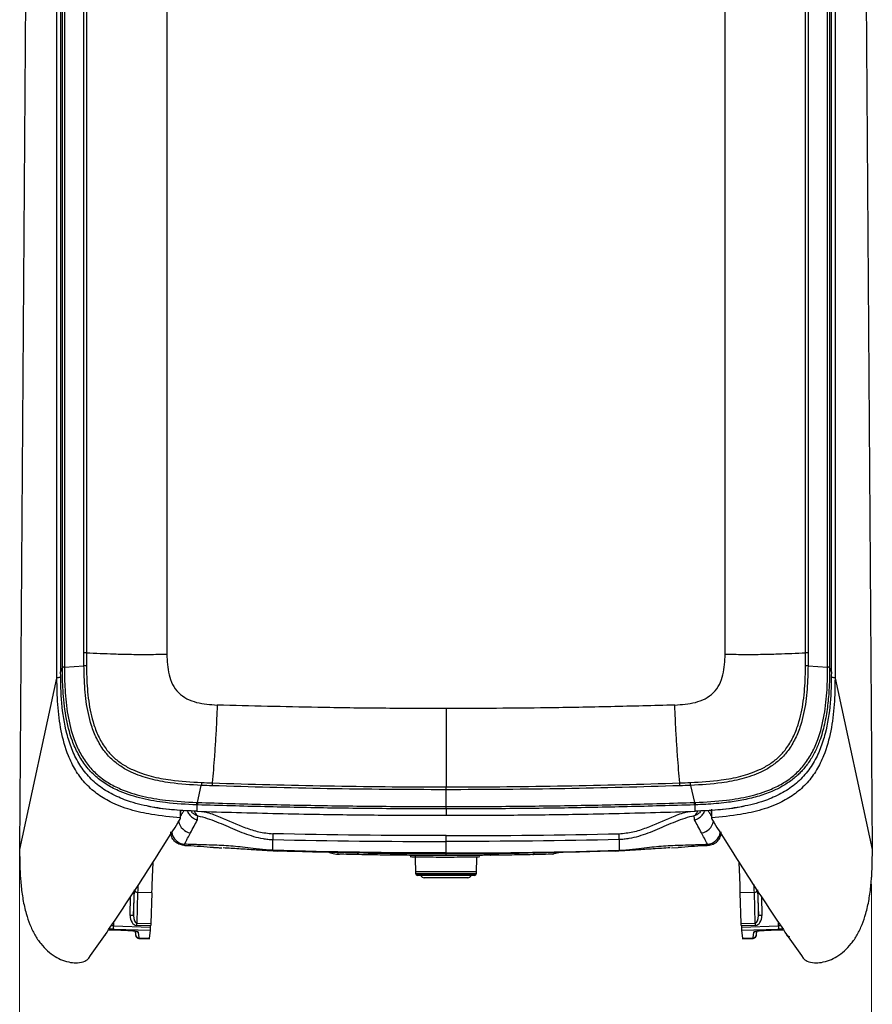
# Model space of a CAD drawing. Header units: millimetres. Extents: x 15 to 1184, y 5 to 836.
# Tile 17 of 27: x 534 to 657, y 288 to 430. Entities that reach past the tile are written whole.
import ezdxf

# ---------------------------------------------------------------- set-up
doc = ezdxf.new("R2010")
doc.units = ezdxf.units.MM
doc.styles.add('SLDTEXTSTYLE0', font='TXT', dxfattribs={"width": 0.75})
doc.dimstyles.new('SLDDIMSTYLE0', dxfattribs={"dimtxt": 3.5, "dimasz": 3.556, "dimexe": 0, "dimexo": 0.0625, "dimgap": 0.875, "dimtad": 1, "dimrnd": 1e-09, "dimzin": 12, "dimdsep": 46, "dimtxsty": 'SLDTEXTSTYLE0', "dimblk1": 'CLOSED', "dimblk2": 'CLOSED', "dimsah": 1, "dimcen": 0.09, "dimadec": 0, "dimazin": 3, "dimtfac": 1, "dimtofl": 0, "dimtmove": 0, "dimatfit": 3, "dimldrblk": 'CLOSED', "dimfxl": 0, "dimfrac": 2, "dimtolj": 1, "dimtzin": 12, "dimarcsym": 0})

# ---------------------------------------------------------------- blocks, each defined once
blk = doc.blocks.new('_Closed')
at = {"color": 0, "linetype": 'ByBlock', "lineweight": -2}
for p, q in [((-1, 0.166667), (0, 0)), ((-1, 0.166667), (-1, -0.166667)), ((0, 0), (-1, -0.166667)), ((0, 0), (-1, 0))]:
    blk.add_line(p, q, dxfattribs=at)
blk = doc.blocks.new('_D')
at = {"color": 7, "linetype": 'Continuous', "lineweight": 0}
for p, q in [((533.87, 309.1), (533.87, 272.24)), ((656.96, 305.1), (656.96, 272.24)), ((533.87, 273.24), (656.96, 273.24))]:
    blk.add_line(p, q, dxfattribs=at)
at = {"color": 7, "linetype": 'Continuous', "lineweight": 18, "xscale": 3.556, "yscale": 3.556, "rotation": 180.0000000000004}
blk.add_blockref('_Closed', (533.87, 273.24, -61.18), dxfattribs=at)
at = {"color": 7, "linetype": 'Continuous', "lineweight": 18, "xscale": 3.556, "yscale": 3.556}
blk.add_blockref('_Closed', (656.96, 273.24, -61.18), dxfattribs=at)
at = {"color": 7, "linetype": 'Continuous', "lineweight": 18, "insert": (594.93, 277.75), "char_height": 3.5, "attachment_point": 1, "style": 'SLDTEXTSTYLE0'}
blk.add_mtext('123,09', dxfattribs=at)

msp = doc.modelspace()

# ---------------------------------------------------------------- linework, layer by layer
at = {"color": 7, "linetype": 'Continuous', "lineweight": 25}
for p, q in [((540.04, 336.381), (540.04, 550.677)), ((540.328, 550.736), (540.328, 336.44)), ((650.618, 336.44), (650.618, 550.736)), ((650.906, 550.677), (650.906, 336.381)), ((539.265, 334.86), (539.265, 549.584)), ((539.787, 550.003), (539.787, 335.707)), ((543.162, 338.516), (543.162, 549.028)), ((543.524, 549.031), (543.524, 338.52)), ((555.137, 548.833), (555.137, 338.322)), ((635.808, 338.322), (635.808, 548.833)), ((647.422, 338.52), (647.422, 549.031)), ((647.784, 549.028), (647.784, 338.516)), ((651.159, 335.707), (651.159, 550.003)), ((651.68, 549.584), (651.68, 334.86)), ((533.874, 310.1), (535.55, 539.507)), ((655.395, 539.507), (657.071, 310.1)), ((543.167, 336.625), (543.162, 338.516)), ((647.784, 338.516), (647.778, 336.625)), ((539.787, 335.707), (540.04, 336.381)), ((540.328, 336.44), (543.167, 336.625)), ((647.778, 336.625), (650.618, 336.44)), ((650.906, 336.381), (651.159, 335.707)), ((533.874, 310.1), (539.265, 334.86)), ((651.68, 334.86), (657.071, 310.1)), ((559.573, 316.91), (560.121, 319.378)), ((595.473, 318.745), (595.473, 319.16)), ((595.473, 316.323), (595.473, 318.745)), ((630.824, 319.378), (631.372, 316.91)), ((557.13, 314.607), (557.14, 315.776)), ((559.459, 316.565), (559.447, 315.642)), ((595.473, 315.978), (595.473, 316.323)), ((595.473, 315.978), (595.473, 315.054)), ((631.498, 315.642), (631.486, 316.565)), ((633.806, 315.776), (633.815, 314.607)), ((633.852, 315.93), (633.853, 315.816)), ((557.13, 314.607), (557.116, 314.71)), ((633.829, 314.71), (633.815, 314.607)), ((570.473, 310.001), (570.473, 311.554)), ((595.473, 311.272), (595.473, 312.117)), ((620.473, 311.554), (620.473, 310.001)), ((533.98, 306.102), (533.874, 310.1)), ((557.723, 310.937), (557.69, 310.881)), ((557.69, 310.881), (557.723, 310.88)), ((595.473, 310.263), (595.473, 311.272)), ((595.473, 309.842), (595.473, 310.263)), ((628.042, 310.369), (629.041, 310.429)), ((633.256, 310.881), (633.223, 310.937)), ((633.223, 310.88), (633.256, 310.881)), ((657.071, 310.1), (656.965, 306.102)), ((570.483, 309.911), (571.059, 309.893)), ((589.933, 309.361), (589.933, 309.317)), ((589.933, 309.361), (589.933, 309.317)), ((590.997, 309.27), (591.002, 309.065)), ((591.004, 309.017), (591.065, 306.673)), ((595.473, 309.659), (595.473, 309.842)), ((595.473, 309.614), (595.473, 309.659)), ((595.473, 309.614), (595.473, 309.52)), ((599.88, 306.673), (599.944, 309.095)), ((601.012, 309.33), (601.013, 309.374)), ((601.012, 309.33), (601.013, 309.374)), ((612.255, 309.727), (610.867, 309.441)), ((619.964, 309.894), (620.463, 309.91)), ((591.065, 306.673), (599.88, 306.673)), ((591.071, 306.931), (599.874, 306.931)), ((591.224, 306.581), (599.721, 306.581)), ((599.58, 306.381), (591.365, 306.381)), ((593.898, 306.031), (592.323, 306.031)), ((598.623, 306.031), (593.898, 306.031)), ((550.329, 300.588), (550.445, 304.281)), ((640.5, 304.281), (640.616, 300.588)), ((549.847, 300.606), (549.895, 303.339)), ((550.391, 304.099), (550.329, 300.588)), ((550.921, 303.933), (550.781, 299.477)), ((552.945, 303.866), (550.921, 303.933)), ((552.945, 303.866), (552.805, 299.41)), ((640.024, 303.933), (638, 303.866)), ((638.14, 299.41), (638, 303.866)), ((640.164, 299.477), (640.024, 303.933)), ((640.616, 300.588), (640.554, 304.099)), ((641.05, 303.339), (641.098, 300.606)), ((547.408, 299.549), (547.408, 299.077)), ((547.408, 299.077), (552.794, 298.914)), ((552.779, 298.428), (547.408, 298.591)), ((552.797, 299.079), (550.775, 299.146)), ((550.781, 299.477), (552.805, 299.41)), ((552.794, 298.914), (552.797, 299.079)), ((638.14, 299.41), (640.164, 299.477)), ((640.17, 299.146), (638.148, 299.079)), ((638.148, 299.079), (638.151, 298.914)), ((638.151, 298.914), (643.537, 299.077)), ((643.537, 298.591), (638.166, 298.428)), ((643.537, 299.077), (643.537, 299.549)), ((547.422, 298.517), (549.488, 298.445)), ((547.422, 298.517), (547.422, 298.512)), ((547.422, 298.512), (549.488, 298.44)), ((549.488, 298.445), (549.488, 298.44)), ((550.544, 298.335), (550.609, 297.808)), ((550.988, 298.184), (551.087, 297.374)), ((551.087, 297.374), (552.642, 297.319)), ((551.107, 297.29), (552.622, 297.237)), ((552.642, 297.319), (552.779, 298.428)), ((638.166, 298.428), (638.303, 297.319)), ((638.303, 297.319), (639.858, 297.374)), ((638.323, 297.237), (639.838, 297.29)), ((639.858, 297.374), (639.957, 298.184)), ((640.337, 297.808), (640.401, 298.334)), ((641.457, 298.445), (643.523, 298.517)), ((641.457, 298.44), (643.523, 298.512)), ((641.457, 298.44), (641.457, 298.445)), ((643.523, 298.512), (643.523, 298.517))]:
    msp.add_line(p, q, dxfattribs=at)
at = {"color": 7, "linetype": 'Continuous', "lineweight": 25, "flags": 128}
for points in [[(570.484, 309.91), (570.482, 309.907), (570.481, 309.909), (570.479, 309.914), (570.477, 309.924), (570.476, 309.937), (570.475, 309.954), (570.474, 309.976), (570.473, 310.001)], [(620.473, 310.001), (620.472, 309.976), (620.47, 309.954), (620.469, 309.937), (620.468, 309.924), (620.466, 309.914), (620.465, 309.909), (620.463, 309.907), (620.461, 309.91)]]:
    msp.add_lwpolyline(points, dxfattribs=at)
at = {"color": 7, "linetype": 'Continuous', "lineweight": 25}
for centre, radius, start, end in [((543.404, 333.296), 3.338, 87.83919, 94.06291), ((647.542, 333.296), 3.338, 85.93709, 92.16081), ((565.298, 319.312), 5.178, 174.72442, 179.26421), ((625.647, 319.312), 5.178, 0.73579, 5.27558), ((559.147, 315.39), 0.45, 140.23998, 163.61536), ((561.012, 316.832), 1.441, 176.87538, 190.85204), ((629.934, 316.832), 1.441, 349.14796, 3.12462), ((631.801, 315.39), 0.448, 16.36149, 39.65485), ((558.858, 314.544), 2.047, 189.79093, 261.54467), ((632.087, 314.544), 2.047, 278.4623, 349.4533), ((557.867, 312.922), 2.048, 188.81545, 265.0189), ((575.195, 312.091), 4.753, 176.29448, 186.4904), ((615.75, 312.091), 4.753, 353.5096, 3.70552), ((633.078, 312.922), 2.049, 274.98522, 350.78715), ((580.112, 309.774), 0.335, 196.31712, 264.272), ((610.834, 309.773), 0.334, 275.67604, 343.15519), ((591.365, 306.681), 0.3, 181.5, 270), ((592.323, 306.531), 0.5, 197.4576, 270), ((598.623, 306.531), 0.5, 270, 342.5424), ((599.58, 306.681), 0.3, 270, 358.5), ((550.879, 304.374), 0.444, 192.11191, 275.4629), ((640.066, 304.374), 0.444, 264.5371, 347.88809), ((549.841, 293.774), 6.832, 85.90355, 89.95044), ((641.104, 293.774), 6.832, 90.04956, 94.09645), ((552.123, 298.837), 4.721, 177.08006, 182.98164), ((539.822, 299.52), 10.959, 358.04537, 359.77624), ((651.123, 299.52), 10.959, 180.22376, 181.95463), ((638.822, 298.837), 4.721, 357.01836, 2.91994), ((545.847, 298.055), 0.494, 299.3198, 352.83298), ((551.101, 297.87), 0.496, 187.22893, 268.43162), ((551.003, 298.685), 0.502, 233.95494, 268.20574), ((639.844, 297.87), 0.496, 271.56838, 352.77107), ((639.942, 298.685), 0.501, 271.79012, 308.40953), ((645.101, 298.056), 0.497, 187.31035, 272.40599)]:
    msp.add_arc(centre, radius, start, end, dxfattribs=at)
for centre, major_axis, ratio, start_param, end_param in [((552.927, 290.246), (0.349, 19.999), 0.0150145, 0.4399199, 0.8219214), ((638.018, 290.246), (-0.349, 19.999), 0.0150145, 5.4612639, 5.8434683), ((550.927, 290.312), (0.341, 20), 0.0162602, 0.746957, 0.8218955), ((640.018, 290.312), (-0.341, 20), 0.0162602, 5.4612898, 5.5404917), ((550.848, 300.643), (0.093, 1.497), 0.6664567, 1.6372533, 3.1609129), ((550.831, 300.635), (0.057, 1.158), 0.4310919, 1.6318709, 3.1555305), ((640.114, 300.635), (-0.057, 1.158), 0.4310919, 3.1276548, 4.6513145), ((640.097, 300.643), (-0.093, 1.497), 0.6664567, 3.1222724, 4.645932), ((547.479, 298.306), (2, -0.072), 0.1413466, 1.6113259, 1.9629041), ((547.497, 298.801), (2.5, -0.072), 0.1096401, 1.6093655, 1.7412889), ((552.787, 298.923), (0.009, 0.5), 0.0150151, 3.2816291, 4.6936759), ((552.805, 299.069), (0.009, 0.5), 0.0150145, 0.8219214, 1.5519466), ((638.141, 299.069), (-0.009, 0.5), 0.0150145, 4.7312387, 5.4612639), ((638.158, 298.923), (-0.009, 0.5), 0.0150151, 1.5895094, 3.0015562), ((643.449, 298.801), (2.5, 0.072), 0.1096401, 1.3939172, 1.5322272), ((643.466, 298.306), (2, 0.072), 0.1413466, 1.1815994, 1.5302668), ((547.422, 298.306), (1.5, -0.054), 0.1409775, 1.5758691, 2.0826705), ((549.488, 298.233), (1.5, -0.054), 0.1409775, 0.022526, 1.5758691), ((551.124, 305.795), (0.018, 8.505), 0.0164204, 3.0009035, 3.1410475), ((552.771, 305.737), (0.148, 8.5), 0.014997, 3.1413257, 3.2814696), ((638.174, 305.737), (-0.148, 8.5), 0.014997, 3.0017157, 3.1418596), ((639.821, 305.795), (-0.018, 8.505), 0.0164204, 3.1429416, 3.2822818), ((641.457, 298.233), (1.5, 0.054), 0.1409775, 1.5657236, 3.1190666), ((643.523, 298.306), (1.5, 0.054), 0.1409775, 1.0577233, 1.5657236)]:
    msp.add_ellipse(centre, major_axis=major_axis, ratio=ratio, start_param=start_param, end_param=end_param, dxfattribs=at)
for points in [[(543.524, 338.52), (543.494, 338.521), (543.434, 338.523), (543.34, 338.523), (543.248, 338.521), (543.19, 338.518), (543.162, 338.516)], [(647.784, 338.516), (647.755, 338.518), (647.697, 338.521), (647.605, 338.523), (647.512, 338.523), (647.452, 338.521), (647.422, 338.52)], [(540.328, 336.44), (540.288, 336.437), (540.209, 336.431), (540.12, 336.416), (540.057, 336.399), (540.045, 336.387), (540.04, 336.381)], [(650.906, 336.381), (650.9, 336.387), (650.888, 336.399), (650.825, 336.416), (650.736, 336.431), (650.657, 336.437), (650.618, 336.44)], [(561.699, 319.731), (561.697, 319.699), (561.692, 319.637), (561.686, 319.533), (561.682, 319.425), (561.681, 319.356), (561.681, 319.321)], [(629.264, 319.321), (629.264, 319.356), (629.263, 319.425), (629.259, 319.533), (629.253, 319.637), (629.248, 319.699), (629.246, 319.731)], [(559.435, 316.915), (559.435, 316.872), (559.436, 316.787), (559.44, 316.682), (559.448, 316.602), (559.456, 316.577), (559.459, 316.565)], [(631.486, 316.565), (631.49, 316.577), (631.497, 316.602), (631.505, 316.682), (631.51, 316.787), (631.51, 316.872), (631.51, 316.915)], [(558.557, 312.519), (558.897, 313.167), (559.229, 313.797), (559.558, 314.403)], [(632.388, 312.519), (632.048, 313.167), (631.716, 313.797), (631.387, 314.403)], [(595.473, 312.117), (587.126, 312.117), (578.78, 312.211), (570.452, 312.398)], [(570.473, 311.554), (578.793, 311.366), (587.133, 311.272), (595.473, 311.272)], [(595.473, 312.117), (603.819, 312.117), (612.165, 312.211), (620.493, 312.398)], [(620.473, 311.554), (612.152, 311.366), (603.812, 311.272), (595.473, 311.272)], [(557.606, 310.722), (557.634, 310.758), (557.662, 310.812), (557.69, 310.881)], [(595.473, 309.614), (587.138, 309.614), (578.803, 309.743), (570.473, 310.001)], [(595.473, 309.614), (603.807, 309.614), (612.142, 309.743), (620.473, 310.001)], [(633.339, 310.722), (633.311, 310.758), (633.284, 310.812), (633.256, 310.881)], [(582.907, 309.375), (581.875, 309.394), (580.928, 309.415), (580.078, 309.441)], [(610.867, 309.441), (610.017, 309.415), (609.07, 309.394), (608.038, 309.375)]]:
    msp.add_open_spline(points, degree=3, dxfattribs=at)
for points, knots in [([(543.524, 338.52), (543.524, 338.22), (543.524, 337.59), (543.527, 336.961), (543.529, 336.631)], [0, 0, 0, 0, 0.4757059, 1, 1, 1, 1]), ([(543.524, 338.52), (544.838, 338.463), (546.979, 338.37), (550.028, 338.292), (552.601, 338.287), (554.292, 338.31), (555.137, 338.322)], [0, 0, 0, 0, 0.349189, 0.5687352, 0.7843511, 1, 1, 1, 1]), ([(635.808, 338.322), (636.653, 338.31), (638.344, 338.287), (640.917, 338.292), (643.966, 338.37), (646.107, 338.463), (647.422, 338.52)], [0, 0, 0, 0, 0.2156489, 0.4312648, 0.650811, 1, 1, 1, 1]), ([(647.416, 336.631), (647.418, 336.961), (647.421, 337.59), (647.422, 338.22), (647.422, 338.52)], [0, 0, 0, 0, 0.5242941, 1, 1, 1, 1]), ([(555.137, 338.322), (555.176, 337.323), (555.235, 335.824), (555.904, 333.938), (556.776, 332.705), (558.012, 331.832), (559.902, 331.146), (561.409, 331.048), (562.413, 330.983)], [0, 0, 0, 0, 0.24975155, 0.3748428, 0.49980261, 0.62478332, 0.75011268, 1, 1, 1, 1]), ([(628.532, 330.983), (629.536, 331.048), (631.043, 331.146), (632.933, 331.832), (634.169, 332.705), (635.041, 333.938), (635.71, 335.824), (635.769, 337.323), (635.808, 338.322)], [0, 0, 0, 0, 0.2498873, 0.3752167, 0.5001974, 0.6251572, 0.7502485, 1, 1, 1, 1]), ([(559.447, 315.642), (558.37, 315.69), (556.215, 315.785), (553.013, 316.198), (550.122, 316.877), (547.598, 317.847), (545.504, 319.063), (543.737, 320.662), (542.347, 322.543), (541.345, 324.644), (540.448, 327.531), (539.865, 331.244), (539.813, 334.218), (539.787, 335.707)], [0, 0, 0, 0, 0.0980247, 0.1961049, 0.2937695, 0.3685642, 0.4432033, 0.5148692, 0.5865737, 0.6572781, 0.7281132, 0.8638756, 1, 1, 1, 1]), ([(559.459, 316.565), (559.459, 316.565), (557.949, 316.614), (555.307, 316.79), (551.586, 317.403), (548.751, 318.272), (546.507, 319.406), (544.82, 320.624), (543.397, 322.142), (542.279, 323.895), (541.226, 326.302), (540.47, 329.405), (540.092, 332.962), (540.056, 335.296), (540.04, 336.381)], [0, 0, 0, 0, 0.0000018, 0.1389612, 0.2434103, 0.3475724, 0.4119292, 0.4762026, 0.5403401, 0.6046487, 0.669043, 0.7841643, 0.8996451, 1, 1, 1, 1]), ([(540.328, 336.44), (540.344, 335.362), (540.38, 333.052), (540.752, 329.533), (541.493, 326.477), (542.523, 324.115), (543.608, 322.406), (544.99, 320.925), (546.631, 319.733), (548.831, 318.615), (551.623, 317.755), (555.31, 317.132), (557.933, 316.994), (559.435, 316.915)], [0, 0, 0, 0, 0.101182, 0.2168827, 0.3322213, 0.3959731, 0.4596389, 0.5228408, 0.5865553, 0.6503536, 0.7548578, 0.8596563, 1, 1, 1, 1]), ([(560.121, 319.378), (560.121, 319.378), (558.618, 319.44), (556.135, 319.615), (552.735, 320.249), (550.328, 321.069), (548.471, 322.082), (547.132, 323.133), (545.934, 324.473), (544.96, 326.121), (544.03, 328.479), (543.405, 331.482), (543.203, 334.383), (543.171, 336.101), (543.167, 336.625), (543.167, 336.625)], [0, 0, 0, 0, 0.0000021, 0.1587761, 0.262313, 0.3655384, 0.4271929, 0.4870191, 0.5468207, 0.6189307, 0.691182, 0.8175374, 0.9443031, 0.9999979, 1, 1, 1, 1]), ([(543.529, 336.631), (543.537, 336.11), (543.562, 334.412), (543.768, 331.548), (544.381, 328.597), (545.292, 326.292), (546.238, 324.698), (547.399, 323.411), (548.695, 322.407), (550.503, 321.432), (552.856, 320.641), (556.204, 320.014), (558.654, 319.873), (560.143, 319.788)], [0, 0, 0, 0, 0.0565101, 0.1841105, 0.3112899, 0.3829058, 0.4543738, 0.5130324, 0.5717225, 0.6325932, 0.7358374, 0.8393913, 1, 1, 1, 1]), ([(630.803, 319.788), (632.292, 319.873), (634.741, 320.014), (638.089, 320.641), (640.442, 321.432), (642.25, 322.407), (643.546, 323.411), (644.707, 324.698), (645.653, 326.292), (646.564, 328.597), (647.177, 331.548), (647.383, 334.412), (647.408, 336.11), (647.416, 336.631)], [0, 0, 0, 0, 0.1606087, 0.2641626, 0.3674068, 0.4282775, 0.4869676, 0.5456262, 0.6170942, 0.6887101, 0.8158895, 0.9434899, 1, 1, 1, 1]), ([(647.778, 336.625), (647.778, 336.625), (647.774, 336.101), (647.742, 334.383), (647.54, 331.482), (646.916, 328.479), (645.985, 326.121), (645.011, 324.473), (643.814, 323.133), (642.474, 322.082), (640.617, 321.069), (638.21, 320.249), (634.81, 319.615), (632.327, 319.44), (630.824, 319.378), (630.824, 319.378)], [0, 0, 0, 0, 0.0000021, 0.0556969, 0.1824626, 0.308818, 0.3810693, 0.4531793, 0.5129809, 0.5728071, 0.6344616, 0.737687, 0.8412239, 0.9999979, 1, 1, 1, 1]), ([(650.906, 336.381), (650.902, 335.838), (650.894, 334.753), (650.825, 333.255), (650.721, 331.886), (650.586, 330.646), (650.402, 329.413), (650.161, 328.192), (649.854, 326.99), (649.516, 325.94), (649.163, 325.04), (648.816, 324.285), (648.424, 323.551), (647.988, 322.846), (647.531, 322.21), (647.062, 321.644), (646.591, 321.141), (646.054, 320.638), (645.446, 320.145), (644.767, 319.667), (644.056, 319.234), (643.32, 318.846), (642.474, 318.461), (641.515, 318.093), (640.441, 317.753), (639.347, 317.469), (638.24, 317.235), (637.124, 317.045), (635.878, 316.875), (634.502, 316.732), (632.996, 316.625), (631.989, 316.581), (631.486, 316.565), (631.486, 316.565)], [0, 0, 0, 0, 0.0501502, 0.1002973, 0.1387037, 0.1772207, 0.2157479, 0.2542176, 0.2926016, 0.3309192, 0.3566285, 0.3824138, 0.4082072, 0.4339585, 0.4596393, 0.4810251, 0.5024309, 0.5238149, 0.5494799, 0.5752198, 0.6010027, 0.6267756, 0.6524684, 0.687138, 0.7218675, 0.7566687, 0.7915158, 0.8263515, 0.861092, 0.9073863, 0.9536958, 0.9999982, 1, 1, 1, 1]), ([(651.159, 335.707), (651.132, 334.218), (651.08, 331.244), (650.497, 327.531), (649.6, 324.644), (648.598, 322.543), (647.208, 320.662), (645.441, 319.063), (643.347, 317.847), (640.823, 316.877), (637.932, 316.198), (634.731, 315.785), (632.576, 315.69), (631.498, 315.642)], [0, 0, 0, 0, 0.1361244, 0.2718868, 0.3427219, 0.4134263, 0.4851308, 0.5567967, 0.6314358, 0.7062305, 0.8038951, 0.9019753, 1, 1, 1, 1]), ([(631.51, 316.915), (633.012, 316.994), (635.635, 317.132), (639.322, 317.755), (642.114, 318.615), (644.315, 319.733), (645.955, 320.925), (647.337, 322.406), (648.422, 324.115), (649.452, 326.477), (650.194, 329.533), (650.566, 333.052), (650.601, 335.362), (650.618, 336.44)], [0, 0, 0, 0, 0.1403437, 0.2451422, 0.3496464, 0.4134447, 0.4771592, 0.5403611, 0.6040269, 0.6677787, 0.7831173, 0.898818, 1, 1, 1, 1]), ([(539.816, 334.977), (539.812, 334.977), (539.697, 334.972), (539.519, 334.948), (539.317, 334.908), (539.283, 334.876), (539.265, 334.86)], [0, 0, 0, 0, 0.0134318, 0.3422879, 0.6711439, 1, 1, 1, 1]), ([(557.116, 314.71), (555.706, 314.832), (553.254, 315.044), (549.839, 315.804), (547.158, 316.809), (544.951, 318.157), (543.233, 319.704), (541.882, 321.566), (540.662, 324.07), (539.779, 327.257), (539.324, 331.039), (539.265, 333.586), (539.265, 334.86), (539.265, 334.86)], [0, 0, 0, 0, 0.1357113, 0.2359636, 0.3359388, 0.4105533, 0.4850698, 0.5587814, 0.6326137, 0.7543848, 0.8772307, 0.9999981, 1, 1, 1, 1]), ([(651.68, 334.86), (651.68, 334.86), (651.68, 333.586), (651.621, 331.039), (651.166, 327.257), (650.283, 324.07), (649.064, 321.566), (647.712, 319.704), (645.994, 318.157), (643.787, 316.809), (641.106, 315.804), (637.691, 315.044), (635.239, 314.832), (633.829, 314.71)], [0, 0, 0, 0, 0.0000019, 0.1227693, 0.2456152, 0.3673863, 0.4412186, 0.5149302, 0.5894467, 0.6640612, 0.7640364, 0.8642887, 1, 1, 1, 1]), ([(651.68, 334.86), (651.663, 334.876), (651.628, 334.908), (651.427, 334.948), (651.248, 334.972), (651.133, 334.977), (651.129, 334.977)], [0, 0, 0, 0, 0.3288561, 0.6577121, 0.9865682, 1, 1, 1, 1]), ([(562.413, 330.983), (562.378, 330.137), (562.309, 328.444), (562.177, 325.944), (561.973, 323.012), (561.805, 321.003), (561.699, 319.731)], [0, 0, 0, 0, 0.2089354, 0.4179528, 0.6314561, 1, 1, 1, 1]), ([(595.473, 330.469), (592.383, 330.477), (586.204, 330.493), (575.175, 330.636), (567.254, 330.852), (562.413, 330.983)], [0, 0, 0, 0, 0.2800047, 0.5600093, 1, 1, 1, 1]), ([(628.532, 330.983), (625.453, 330.895), (619.294, 330.72), (608.272, 330.519), (600.328, 330.488), (595.473, 330.469)], [0, 0, 0, 0, 0.2800047, 0.5600093, 1, 1, 1, 1]), ([(595.473, 330.469), (595.473, 329.622), (595.473, 327.927), (595.473, 325.424), (595.473, 322.473), (595.473, 320.448), (595.473, 319.16)], [0, 0, 0, 0, 0.20801502, 0.41611444, 0.62868933, 1, 1, 1, 1]), ([(629.246, 319.731), (629.14, 321.003), (628.972, 323.012), (628.768, 325.944), (628.637, 328.444), (628.567, 330.137), (628.532, 330.983)], [0, 0, 0, 0, 0.3685439, 0.5820472, 0.7910646, 1, 1, 1, 1]), ([(561.681, 319.321), (561.161, 319.339), (560.641, 319.357), (560.121, 319.378), (560.121, 319.378)], [0, 0, 0, 0, 0.9999617, 1, 1, 1, 1]), ([(560.143, 319.788), (560.661, 319.768), (561.18, 319.748), (561.699, 319.731), (561.699, 319.731)], [0, 0, 0, 0, 0.99996163, 1, 1, 1, 1]), ([(595.473, 318.745), (589.753, 318.769), (578.471, 318.819), (567.226, 319.155), (561.681, 319.321)], [0, 0, 0, 0, 0.5069248, 1, 1, 1, 1]), ([(561.699, 319.731), (561.699, 319.731), (567.234, 319.546), (578.328, 319.26), (589.602, 319.161), (595.316, 319.16), (595.473, 319.16)], [0, 0, 0, 0, 0.0000018, 0.4930775, 0.9861488, 1, 1, 1, 1]), ([(595.473, 319.16), (595.629, 319.16), (601.343, 319.161), (612.617, 319.26), (623.711, 319.546), (629.246, 319.731), (629.246, 319.731)], [0, 0, 0, 0, 0.0138512, 0.5069225, 0.9999982, 1, 1, 1, 1]), ([(629.264, 319.321), (623.72, 319.155), (612.474, 318.819), (601.192, 318.769), (595.473, 318.745)], [0, 0, 0, 0, 0.4930752, 1, 1, 1, 1]), ([(629.246, 319.731), (629.246, 319.731), (629.765, 319.748), (630.284, 319.768), (630.803, 319.788)], [0, 0, 0, 0, 0.00003837, 1, 1, 1, 1]), ([(630.824, 319.378), (630.824, 319.378), (630.304, 319.357), (629.784, 319.339), (629.264, 319.321)], [0, 0, 0, 0, 0.0000383, 1, 1, 1, 1]), ([(552.335, 316.419), (552.554, 316.368), (554.109, 316.007), (555.714, 315.904), (557.092, 315.816)], [0, 0, 0, 0, 0.1408268, 1, 1, 1, 1]), ([(557.116, 314.71), (557.115, 314.72), (557.11, 314.762), (557.102, 314.898), (557.095, 315.157), (557.091, 315.477), (557.092, 315.703), (557.092, 315.816)], [0, 0, 0, 0, 0.0760418, 0.3064589, 0.5372583, 0.7686419, 1, 1, 1, 1]), ([(557.133, 314.954), (557.216, 315.085), (557.387, 315.358), (557.559, 315.614), (557.648, 315.747)], [0, 0, 0, 0, 0.4823582, 1, 1, 1, 1]), ([(558.119, 315.719), (558.124, 315.693), (558.168, 315.45), (558.459, 315.048), (558.942, 314.622), (559.35, 314.455), (559.549, 314.406), (559.558, 314.403)], [0, 0, 0, 0, 0.0406046, 0.3689782, 0.6976788, 0.9866726, 1, 1, 1, 1]), ([(559.118, 315.661), (559.128, 315.633), (559.156, 315.552), (559.244, 315.382), (559.382, 315.166), (559.523, 315.041), (559.603, 314.995), (559.613, 314.989), (559.614, 314.989)], [0, 0, 0, 0, 0.0898883, 0.2548447, 0.6036657, 0.9520311, 0.992577, 1, 1, 1, 1]), ([(559.435, 316.915), (559.481, 316.913), (559.527, 316.912), (559.573, 316.91), (559.573, 316.91)], [0, 0, 0, 0, 0.9995676, 1, 1, 1, 1]), ([(559.447, 315.642), (561.362, 315.582), (567.267, 315.399), (576.195, 315.206), (586.225, 315.08), (592.322, 315.054), (595.404, 315.054), (595.473, 315.054)], [0, 0, 0, 0, 0.159887, 0.4930844, 0.7437081, 0.9943317, 1, 1, 1, 1]), ([(559.597, 316.56), (559.551, 316.562), (559.505, 316.563), (559.459, 316.565), (559.459, 316.565)], [0, 0, 0, 0, 0.999566, 1, 1, 1, 1]), ([(559.573, 316.91), (559.573, 316.91), (562.797, 316.805), (569.253, 316.622), (578.954, 316.434), (587.697, 316.337), (593.204, 316.327), (595.473, 316.323)], [0, 0, 0, 0, 0.00000167, 0.27023954, 0.54047938, 0.8107198, 1, 1, 1, 1]), ([(595.473, 315.978), (593.206, 315.982), (587.702, 315.992), (578.965, 316.089), (569.269, 316.271), (562.821, 316.464), (559.597, 316.56)], [0, 0, 0, 0, 0.1892798, 0.4595203, 0.7297605, 1, 1, 1, 1]), ([(595.473, 316.323), (597.741, 316.327), (603.248, 316.337), (611.991, 316.434), (621.693, 316.622), (628.148, 316.805), (631.372, 316.91), (631.372, 316.91)], [0, 0, 0, 0, 0.1892802, 0.4595206, 0.7297605, 0.9999983, 1, 1, 1, 1]), ([(631.348, 316.56), (628.124, 316.464), (621.676, 316.271), (611.98, 316.089), (603.243, 315.992), (597.74, 315.982), (595.473, 315.978)], [0, 0, 0, 0, 0.2702395, 0.5404797, 0.8107202, 1, 1, 1, 1]), ([(595.473, 315.054), (595.541, 315.054), (598.623, 315.054), (604.72, 315.08), (614.75, 315.206), (623.678, 315.399), (629.584, 315.582), (631.498, 315.642)], [0, 0, 0, 0, 0.0056683, 0.2562919, 0.5069156, 0.840113, 1, 1, 1, 1]), ([(631.331, 314.989), (631.332, 314.989), (631.342, 314.995), (631.422, 315.041), (631.563, 315.166), (631.701, 315.382), (631.789, 315.552), (631.817, 315.633), (631.827, 315.661)], [0, 0, 0, 0, 0.007423, 0.0479689, 0.3963343, 0.7451553, 0.9101117, 1, 1, 1, 1]), ([(631.486, 316.565), (631.486, 316.565), (631.44, 316.563), (631.394, 316.562), (631.348, 316.56)], [0, 0, 0, 0, 0.000434, 1, 1, 1, 1]), ([(631.372, 316.91), (631.372, 316.91), (631.418, 316.912), (631.464, 316.913), (631.51, 316.915)], [0, 0, 0, 0, 0.0004324, 1, 1, 1, 1]), ([(631.387, 314.403), (631.396, 314.406), (631.596, 314.455), (632.003, 314.622), (632.486, 315.048), (632.777, 315.45), (632.822, 315.693), (632.826, 315.719)], [0, 0, 0, 0, 0.0133274, 0.3023212, 0.6310218, 0.9593954, 1, 1, 1, 1]), ([(633.297, 315.747), (633.386, 315.614), (633.558, 315.358), (633.729, 315.085), (633.812, 314.954)], [0, 0, 0, 0, 0.5176418, 1, 1, 1, 1]), ([(633.853, 315.816), (633.853, 315.703), (633.854, 315.477), (633.85, 315.157), (633.843, 314.898), (633.835, 314.762), (633.83, 314.72), (633.829, 314.71)], [0, 0, 0, 0, 0.2313581, 0.4627417, 0.6935411, 0.9239582, 1, 1, 1, 1]), ([(633.853, 315.816), (635.232, 315.904), (636.836, 316.007), (638.391, 316.368), (638.61, 316.419)], [0, 0, 0, 0, 0.85917316, 1, 1, 1, 1]), ([(543.886, 294.451), (545.149, 296.262), (548.483, 301.039), (552.897, 307.864), (556.048, 312.883), (557.13, 314.607)], [0, 0, 0, 0, 0.28607736, 0.75479553, 1, 1, 1, 1]), ([(558.715, 315.516), (558.845, 315.397), (558.987, 315.289), (559.29, 315.11), (559.45, 315.039), (559.614, 314.989)], [0, 0, 0, 0, 0.5, 0.5, 1, 1, 1, 1]), ([(559.558, 314.403), (559.573, 314.561), (559.589, 314.718), (559.604, 314.875), (559.607, 314.913), (559.611, 314.951), (559.614, 314.989)], [0, 0, 0, 0, 0.002, 0.002, 0.002, 0.002481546, 0.002481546, 0.002481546, 0.002481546]), ([(559.614, 314.989), (560.542, 314.784), (561.44, 314.476), (563.214, 313.771), (564.086, 313.376), (565.847, 312.631), (566.742, 312.28), (568.112, 311.886), (568.574, 311.776), (569.278, 311.656), (569.514, 311.623), (569.871, 311.587), (569.991, 311.577), (570.231, 311.562), (570.353, 311.557), (570.473, 311.554)], [0, 0, 0, 0, 0.25, 0.25, 0.5, 0.5, 0.75, 0.75, 0.875, 0.875, 0.9375, 0.9375, 0.96875, 0.96875, 1, 1, 1, 1]), ([(560.365, 315.614), (560.559, 315.571), (561.409, 315.379), (563.448, 314.551), (565.864, 313.462), (568.412, 312.595), (569.767, 312.464), (570.452, 312.398)], [0, 0, 0, 0, 0.0561662, 0.245614, 0.6187922, 0.8071576, 1, 1, 1, 1]), ([(631.331, 314.989), (630.404, 314.784), (629.505, 314.476), (627.731, 313.771), (626.859, 313.376), (625.098, 312.631), (624.204, 312.28), (622.833, 311.886), (622.371, 311.776), (621.668, 311.656), (621.431, 311.623), (621.074, 311.587), (620.955, 311.577), (620.714, 311.562), (620.592, 311.557), (620.473, 311.554)], [0, 0, 0, 0, 0.25, 0.25, 0.5, 0.5, 0.75, 0.75, 0.875, 0.875, 0.9375, 0.9375, 0.96875, 0.96875, 1, 1, 1, 1]), ([(620.493, 312.398), (621.159, 312.461), (622.514, 312.589), (625.064, 313.454), (627.489, 314.548), (629.53, 315.376), (630.381, 315.568), (630.586, 315.614)], [0, 0, 0, 0, 0.187354, 0.3810129, 0.7539884, 0.9409239, 1, 1, 1, 1]), ([(632.23, 315.516), (632.101, 315.397), (631.958, 315.289), (631.655, 315.11), (631.495, 315.039), (631.331, 314.989)], [0, 0, 0, 0, 0.5, 0.5, 1, 1, 1, 1]), ([(631.387, 314.403), (631.372, 314.561), (631.357, 314.718), (631.342, 314.875), (631.338, 314.913), (631.334, 314.951), (631.331, 314.989)], [0, 0, 0, 0, 0.002, 0.002, 0.002, 0.002481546, 0.002481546, 0.002481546, 0.002481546]), ([(633.815, 314.607), (634.897, 312.883), (638.048, 307.864), (642.462, 301.039), (645.796, 296.262), (647.059, 294.451)], [0, 0, 0, 0, 0.24520447, 0.71392264, 1, 1, 1, 1]), ([(557.606, 310.722), (557.479, 310.727), (557.355, 310.744), (557.111, 310.801), (556.99, 310.841), (556.759, 310.943), (556.65, 311.005), (556.444, 311.148), (556.346, 311.23), (556.171, 311.411), (556.092, 311.509), (555.954, 311.72), (555.895, 311.834), (555.754, 312.183), (555.705, 312.436), (555.706, 312.691)], [0, 0, 0, 0, 0.125, 0.125, 0.25, 0.25, 0.375, 0.375, 0.5, 0.5, 0.625, 0.625, 0.75, 0.75, 1, 1, 1, 1]), ([(557.723, 310.937), (557.742, 310.97), (557.758, 311.004), (557.794, 311.07), (557.847, 311.171), (557.97, 311.404), (558.075, 311.603), (558.284, 311.999), (558.421, 312.261), (558.557, 312.519)], [0, 0, 0, 0, 0.0625, 0.0625, 0.125, 0.25, 0.5, 0.5, 1, 1, 1, 1]), ([(633.223, 310.937), (633.203, 310.97), (633.187, 311.004), (633.151, 311.07), (633.098, 311.171), (632.975, 311.404), (632.87, 311.603), (632.662, 311.999), (632.524, 312.261), (632.388, 312.519)], [0, 0, 0, 0, 0.0625, 0.0625, 0.125, 0.25, 0.5, 0.5, 1, 1, 1, 1]), ([(633.339, 310.722), (633.466, 310.727), (633.59, 310.744), (633.834, 310.801), (633.955, 310.841), (634.186, 310.943), (634.295, 311.005), (634.501, 311.148), (634.599, 311.23), (634.775, 311.411), (634.853, 311.509), (634.991, 311.72), (635.05, 311.834), (635.191, 312.183), (635.24, 312.436), (635.239, 312.691)], [0, 0, 0, 0, 0.125, 0.125, 0.25, 0.25, 0.375, 0.375, 0.5, 0.5, 0.625, 0.625, 0.75, 0.75, 1, 1, 1, 1]), ([(557.606, 310.722), (557.78, 310.715), (559.205, 310.663), (560.633, 310.544), (561.886, 310.44)], [0, 0, 0, 0, 0.1225284, 1, 1, 1, 1]), ([(570.473, 310.001), (570.136, 310.011), (569.798, 310.033), (569.137, 310.088), (568.815, 310.122), (567.883, 310.228), (567.335, 310.3), (566.313, 310.426), (565.838, 310.479), (564.928, 310.567), (564.489, 310.603), (563.608, 310.663), (563.165, 310.687), (562.248, 310.729), (561.772, 310.746), (560.756, 310.778), (560.22, 310.793), (559.334, 310.82), (559.023, 310.83), (558.387, 310.853), (558.059, 310.865), (557.723, 310.88)], [0, 0, 0, 0, 0.0625, 0.0625, 0.125, 0.125, 0.25, 0.25, 0.375, 0.375, 0.5, 0.5, 0.625, 0.625, 0.75, 0.75, 0.875, 0.875, 0.9375, 0.9375, 1, 1, 1, 1]), ([(561.886, 310.43), (562.118, 310.416), (562.548, 310.391), (562.929, 310.368), (563.104, 310.357)], [0, 0, 0, 0, 0.5385745, 1, 1, 1, 1]), ([(570.484, 309.91), (570.366, 309.914), (570.047, 309.925), (569.426, 309.956), (568.687, 309.999), (567.383, 310.084), (565.724, 310.197), (564.039, 310.302), (563.263, 310.351)], [0, 0, 0, 0, 0.034755, 0.093991, 0.2159278, 0.3385045, 0.6952717, 1, 1, 1, 1]), ([(627.883, 310.364), (627.038, 310.311), (625.282, 310.201), (623.562, 310.084), (622.258, 309.999), (621.519, 309.956), (620.898, 309.925), (620.579, 309.914), (620.461, 309.91)], [0, 0, 0, 0, 0.3230354, 0.6704086, 0.7897578, 0.9084838, 0.9661601, 1, 1, 1, 1]), ([(620.473, 310.001), (620.81, 310.011), (621.147, 310.033), (621.808, 310.088), (622.13, 310.122), (623.062, 310.228), (623.61, 310.3), (624.633, 310.426), (625.107, 310.479), (626.017, 310.567), (626.456, 310.603), (627.338, 310.663), (627.78, 310.687), (628.697, 310.729), (629.174, 310.746), (630.189, 310.778), (630.725, 310.793), (631.611, 310.82), (631.922, 310.83), (632.558, 310.853), (632.886, 310.865), (633.223, 310.88)], [0, 0, 0, 0, 0.0625, 0.0625, 0.125, 0.125, 0.25, 0.25, 0.375, 0.375, 0.5, 0.5, 0.625, 0.625, 0.75, 0.75, 0.875, 0.875, 0.9375, 0.9375, 1, 1, 1, 1]), ([(629.04, 310.439), (630.3, 310.543), (631.734, 310.663), (633.165, 310.715), (633.339, 310.722)], [0, 0, 0, 0, 0.8779943, 1, 1, 1, 1]), ([(584.226, 309.604), (583.937, 309.607), (581.502, 309.633), (577.113, 309.724), (573.014, 309.839), (571.06, 309.894)], [0, 0, 0, 0, 0.06588966, 0.55482815, 1, 1, 1, 1]), ([(578.644, 309.703), (578.748, 309.663), (579.134, 309.514), (579.623, 309.445), (580.015, 309.448), (580.075, 309.448)], [0, 0, 0, 0, 0.2387676, 0.8836395, 1, 1, 1, 1]), ([(582.907, 309.375), (582.881, 309.38), (582.828, 309.39), (582.762, 309.48), (582.721, 309.564), (582.712, 309.622), (582.711, 309.626)], [0, 0, 0, 0, 0.3244902, 0.6489803, 0.9734705, 1, 1, 1, 1]), ([(589.064, 309.285), (587.996, 309.296), (586.974, 309.308), (584.947, 309.338), (583.939, 309.356), (582.907, 309.375)], [0, 0, 0, 0, 0.5, 0.5, 1, 1, 1, 1]), ([(584.226, 309.613), (585.64, 309.59), (589.388, 309.528), (593.137, 309.524), (595.473, 309.521)], [0, 0, 0, 0, 0.377164, 1, 1, 1, 1]), ([(589.064, 309.285), (589.019, 309.285), (588.975, 309.324), (588.906, 309.466), (588.882, 309.569), (588.874, 309.68)], [0, 0, 0, 0, 0.5, 0.5, 1, 1, 1, 1]), ([(595.473, 309.256), (594.371, 309.256), (593.273, 309.259), (591.124, 309.268), (590.076, 309.276), (589.064, 309.285)], [0, 0, 0, 0, 0.5, 0.5, 1, 1, 1, 1]), ([(600.358, 309.041), (600.092, 309.032), (599.557, 309.013), (598.319, 308.997), (596.91, 308.986), (595.353, 308.983), (593.595, 308.987), (592.038, 308.997), (590.901, 309.017), (590.289, 309.039), (590.305, 309.056), (590.31, 309.061)], [0, 0, 0, 0, 0.1230906, 0.2464439, 0.3231072, 0.4463263, 0.569533, 0.6924944, 0.8158838, 0.9390291, 1, 1, 1, 1]), ([(600.358, 309.041), (600.092, 309.032), (599.557, 309.013), (598.319, 308.997), (596.91, 308.986), (595.353, 308.983), (593.595, 308.987), (592.038, 308.997), (590.901, 309.017), (590.289, 309.039), (590.305, 309.056), (590.31, 309.061)], [0, 0, 0, 0, 0.1230906, 0.2464439, 0.3231072, 0.4463263, 0.569533, 0.6924944, 0.8158838, 0.9390291, 1, 1, 1, 1]), ([(595.473, 309.256), (595.473, 309.255), (595.473, 309.294), (595.473, 309.433), (595.473, 309.534), (595.473, 309.644)], [0, 0, 0, 0, 0.5, 0.5, 1, 1, 1, 1]), ([(595.473, 309.52), (595.48, 309.52), (597.634, 309.517), (601.357, 309.529), (605.071, 309.588), (606.637, 309.614)], [0, 0, 0, 0, 0.001861, 0.5791237, 1, 1, 1, 1]), ([(601.881, 309.285), (600.869, 309.276), (599.821, 309.268), (597.672, 309.259), (596.574, 309.256), (595.473, 309.256)], [0, 0, 0, 0, 0.5, 0.5, 1, 1, 1, 1]), ([(601.881, 309.285), (601.926, 309.285), (601.97, 309.324), (602.039, 309.466), (602.063, 309.569), (602.072, 309.68)], [0, 0, 0, 0, 0.5, 0.5, 1, 1, 1, 1]), ([(608.038, 309.375), (607.006, 309.356), (605.998, 309.338), (603.971, 309.308), (602.95, 309.296), (601.881, 309.285)], [0, 0, 0, 0, 0.5, 0.5, 1, 1, 1, 1]), ([(619.963, 309.896), (617.983, 309.841), (613.859, 309.724), (609.416, 309.633), (606.953, 309.607), (606.637, 309.603)], [0, 0, 0, 0, 0.4456604, 0.9287314, 1, 1, 1, 1]), ([(608.038, 309.375), (608.064, 309.38), (608.117, 309.39), (608.183, 309.48), (608.224, 309.564), (608.233, 309.622), (608.234, 309.626)], [0, 0, 0, 0, 0.3244902, 0.6489803, 0.9734705, 1, 1, 1, 1]), ([(533.98, 306.102), (534.008, 305.737), (534.088, 304.657), (534.325, 302.882), (534.751, 300.955), (535.327, 299.252), (536.024, 297.783), (536.894, 296.494), (537.896, 295.426), (538.983, 294.635), (540.136, 294.073), (541.262, 293.78), (542.389, 293.728), (543.353, 293.933), (543.708, 294.279), (543.886, 294.451)], [0, 0, 0, 0, 0.0423183, 0.1250927, 0.2078457, 0.2768412, 0.3457963, 0.4143899, 0.4829413, 0.5514326, 0.6199602, 0.7010162, 0.7821667, 0.8910493, 1, 1, 1, 1]), ([(647.059, 294.451), (647.237, 294.279), (647.592, 293.933), (648.556, 293.728), (649.683, 293.78), (650.809, 294.073), (651.962, 294.635), (653.049, 295.426), (654.052, 296.494), (654.921, 297.783), (655.619, 299.252), (656.195, 300.955), (656.62, 302.882), (656.857, 304.657), (656.938, 305.737), (656.965, 306.102)], [0, 0, 0, 0, 0.10895066, 0.21783326, 0.29898383, 0.38003982, 0.44856744, 0.51705869, 0.58561014, 0.65420373, 0.72315881, 0.79215425, 0.87490726, 0.95768174, 1, 1, 1, 1]), ([(546.689, 298.508), (546.802, 298.513), (547.028, 298.523), (547.291, 298.516), (547.422, 298.512)], [0, 0, 0, 0, 0.4997445, 1, 1, 1, 1]), ([(549.488, 298.44), (549.579, 298.436), (549.837, 298.424), (550.219, 298.39), (550.536, 298.34), (550.68, 298.306), (550.728, 298.285), (550.719, 298.29), (550.719, 298.29)], [0, 0, 0, 0, 0.1571, 0.4441123, 0.6950545, 0.8815941, 0.9942849, 1, 1, 1, 1]), ([(550.609, 297.808), (550.611, 297.772), (550.614, 297.725), (550.663, 297.58), (550.736, 297.463), (550.855, 297.359), (550.989, 297.295), (551.078, 297.298), (551.105, 297.299)], [0, 0, 0, 0, 0.46255163, 0.5989259, 0.7019596, 0.81702821, 0.94403674, 1, 1, 1, 1]), ([(639.853, 297.299), (639.902, 297.303), (640.004, 297.312), (640.131, 297.389), (640.221, 297.481), (640.273, 297.567), (640.302, 297.638), (640.322, 297.709), (640.33, 297.758), (640.335, 297.795), (640.337, 297.808)], [0, 0, 0, 0, 0.1019104, 0.212483, 0.3078344, 0.3943733, 0.4826393, 0.6062931, 0.8642047, 1, 1, 1, 1]), ([(640.229, 298.291), (640.229, 298.291), (640.228, 298.291), (640.29, 298.312), (640.443, 298.346), (640.736, 298.39), (641.101, 298.424), (641.358, 298.435), (641.457, 298.44)], [0, 0, 0, 0, 0.0509271, 0.1649689, 0.3324668, 0.5595668, 0.8284217, 1, 1, 1, 1]), ([(643.523, 298.512), (643.615, 298.515), (643.874, 298.522), (644.106, 298.515), (644.255, 298.51)], [0, 0, 0, 0, 0.3549332, 1, 1, 1, 1])]:
    msp.add_open_spline(points, degree=3, knots=knots, dxfattribs=at)

# ---------------------------------------------------------------- dimensions: what is measured, and where the dimension line sits
at = {"color": 7, "linetype": 'Continuous', "lineweight": 18}
dim = msp.add_linear_dim(base=(656.965, 273.239), p1=(533.874, 310.1), p2=(656.965, 306.102), dimstyle='SLDDIMSTYLE0', dxfattribs=at)
dim.commit()
dim.dimension.update_dxf_attribs({"geometry": '_D', "text_midpoint": (602.038, 273.239), "dimtype": 160})

doc.saveas('drawing.dxf')
